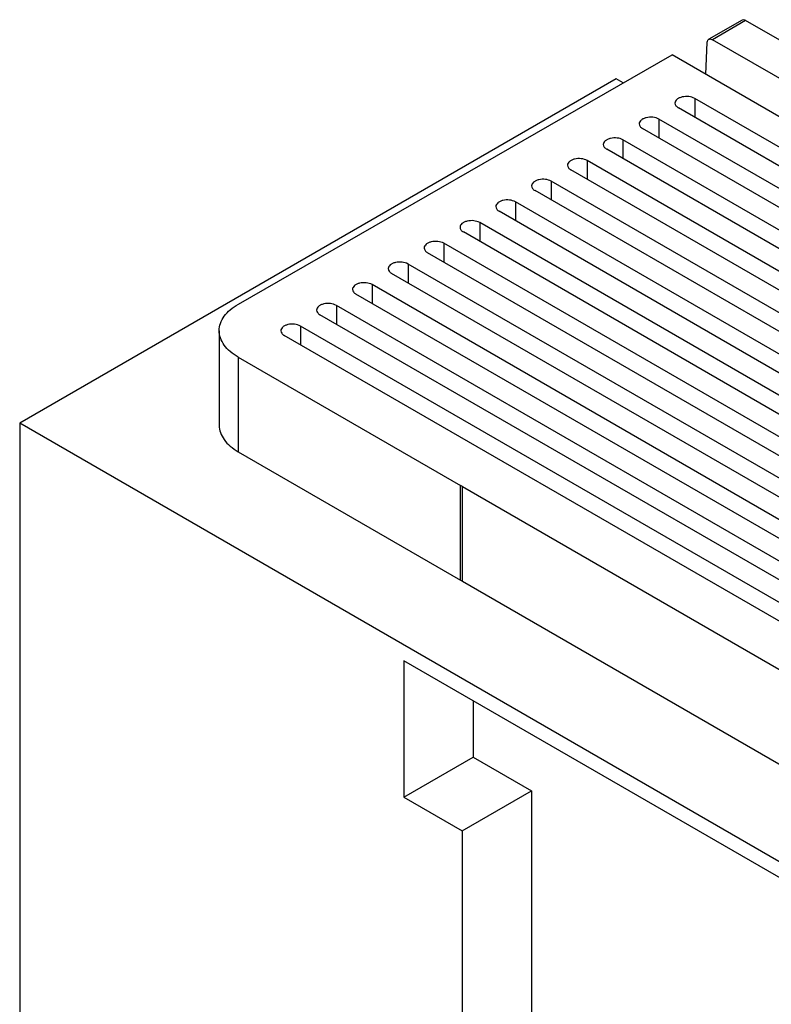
# Model space of a CAD drawing. Header units: millimetres. Extents: x 85 to 379, y 50 to 598.
# Tile 3 of 4: x 85 to 189, y 415 to 551. Entities that reach past the tile are written whole.
import ezdxf

# ---------------------------------------------------------------- set-up
doc = ezdxf.new("R2010")
doc.units = ezdxf.units.MM
doc.header["$LTSCALE"] = 42.164327
doc.layers.get('0').update_dxf_attribs({"linetype": 'CONTINUOUS'})

msp = doc.modelspace()

# ---------------------------------------------------------------- linework, layer by layer
at = {"color": 7}
for p, q in [((185.11, 551.07), (180.51, 548.42)), ((185.61, 551.02), (181.01, 548.37)), ((296.92, 486.75), (185.61, 551.02)), ((180.1, 543.59), (180.3, 548)), ((292.33, 484.1), (181.01, 548.37)), ((115.56, 511.86), (175.44, 546.27)), ((288.69, 480.89), (175.44, 546.27)), ((167.72, 542.97), (85.35, 495.41)), ((168.71, 542.4), (167.72, 542.97)), ((178.57, 540.26), (178.57, 537.65)), ((278.28, 482.69), (178.57, 540.26)), ((276.02, 481.39), (176.32, 538.95)), ((173.62, 537.4), (173.62, 534.79)), ((273.33, 479.84), (173.62, 537.4)), ((271.07, 478.53), (171.37, 536.1)), ((168.67, 534.54), (168.67, 531.94)), ((268.38, 476.98), (168.67, 534.54)), ((266.12, 475.68), (166.42, 533.24)), ((163.72, 531.68), (163.72, 529.08)), ((263.43, 474.12), (163.72, 531.68)), ((261.17, 472.82), (161.47, 530.38)), ((158.77, 528.82), (158.77, 526.22)), ((258.48, 471.26), (158.77, 528.82)), ((256.22, 469.96), (156.52, 527.52)), ((153.82, 525.97), (153.82, 523.36)), ((253.53, 468.4), (153.82, 525.97)), ((251.27, 467.1), (151.57, 524.67)), ((148.88, 523.11), (148.88, 520.51)), ((248.58, 465.55), (148.88, 523.11)), ((246.32, 464.25), (146.62, 521.81)), ((143.93, 520.25), (143.93, 517.65)), ((243.63, 462.69), (143.93, 520.25)), ((241.37, 461.39), (141.67, 518.95)), ((138.98, 517.39), (138.98, 514.79)), ((238.68, 459.83), (138.98, 517.39)), ((236.42, 458.53), (136.72, 516.09)), ((134.03, 514.54), (134.03, 511.93)), ((233.73, 456.97), (134.03, 514.54)), ((231.47, 455.67), (131.77, 513.23)), ((129.08, 511.68), (129.08, 509.08)), ((228.78, 454.12), (129.08, 511.68)), ((226.53, 452.81), (126.82, 510.38)), ((124.13, 508.82), (124.13, 506.22)), ((223.83, 451.26), (124.13, 508.82)), ((112.9, 508.18), (112.9, 495.11)), ((221.58, 449.96), (121.87, 507.52)), ((115.53, 504.52), (115.53, 491.46)), ((115.53, 504.52), (146.21, 486.81)), ((85.35, 495.41), (85.35, 374.16)), ((223.23, 415.81), (85.35, 495.41)), ((115.53, 491.46), (146.21, 473.75)), ((146.21, 473.75), (146.21, 486.81)), ((146.51, 486.65), (146.21, 486.81)), ((146.5, 473.58), (146.5, 486.64)), ((146.5, 486.64), (216.37, 446.31)), ((146.21, 473.75), (146.51, 473.58)), ((146.51, 473.58), (216.36, 433.25)), ((138.42, 462.57), (138.42, 443.78)), ((216.15, 417.69), (138.42, 462.57)), ((147.96, 457.06), (147.96, 449.29)), ((138.42, 443.78), (147.96, 449.29)), ((147.96, 449.29), (156.02, 444.64)), ((138.42, 443.78), (146.47, 439.13)), ((146.47, 439.13), (156.02, 444.64)), ((156.02, 444.64), (156.02, 406.8)), ((146.47, 439.13), (146.47, 401.29))]:
    msp.add_line(p, q, dxfattribs=at)
for points, knots in [([(185.61, 551.02), (185.56, 551.05), (185.41, 551.12), (185.21, 551.13), (185.11, 551.07)], [0, 0, 0, 0, 0.294086, 1, 1, 1, 1]), ([(180.3, 548), (180.31, 548.05), (180.32, 548.2), (180.41, 548.36), (180.51, 548.42)], [0, 0, 0, 0, 0.290292, 1, 1, 1, 1]), ([(180.51, 548.42), (180.54, 548.44), (180.71, 548.5), (180.89, 548.43), (181.01, 548.37)], [0, 0, 0, 0, 0.220835, 1, 1, 1, 1]), ([(178.57, 540.26), (178.33, 540.4), (177.74, 540.55), (176.99, 540.52), (176.45, 540.34), (176.06, 540.11), (175.85, 539.8), (175.85, 539.61)], [0, 0, 0, 0, 0.271308, 0.563623, 0.698338, 0.816624, 1, 1, 1, 1]), ([(175.85, 539.61), (175.85, 539.48), (175.96, 539.21), (176.19, 539.03), (176.32, 538.95)], [0, 0, 0, 0, 0.45017, 1, 1, 1, 1]), ([(173.62, 537.4), (173.38, 537.54), (172.79, 537.7), (172.05, 537.66), (171.5, 537.48), (171.11, 537.25), (170.9, 536.94), (170.9, 536.75)], [0, 0, 0, 0, 0.271308, 0.563623, 0.698338, 0.816624, 1, 1, 1, 1]), ([(170.9, 536.75), (170.9, 536.63), (171.01, 536.35), (171.24, 536.17), (171.37, 536.1)], [0, 0, 0, 0, 0.45017, 1, 1, 1, 1]), ([(168.67, 534.54), (168.43, 534.68), (167.84, 534.84), (167.1, 534.81), (166.55, 534.62), (166.16, 534.39), (165.95, 534.08), (165.95, 533.89)], [0, 0, 0, 0, 0.271308, 0.563623, 0.698338, 0.816624, 1, 1, 1, 1]), ([(165.95, 533.89), (165.95, 533.77), (166.06, 533.49), (166.29, 533.32), (166.42, 533.24)], [0, 0, 0, 0, 0.45017, 1, 1, 1, 1]), ([(163.72, 531.68), (163.48, 531.82), (162.89, 531.98), (162.15, 531.95), (161.6, 531.76), (161.21, 531.53), (161, 531.23), (161, 531.03)], [0, 0, 0, 0, 0.271308, 0.563623, 0.698338, 0.816624, 1, 1, 1, 1]), ([(161, 531.03), (161, 530.91), (161.11, 530.63), (161.34, 530.46), (161.47, 530.38)], [0, 0, 0, 0, 0.45017, 1, 1, 1, 1]), ([(158.77, 528.82), (158.53, 528.97), (157.94, 529.12), (157.2, 529.09), (156.65, 528.9), (156.26, 528.67), (156.05, 528.37), (156.05, 528.18)], [0, 0, 0, 0, 0.271308, 0.563623, 0.698338, 0.816624, 1, 1, 1, 1]), ([(156.05, 528.18), (156.05, 528.05), (156.16, 527.78), (156.39, 527.6), (156.52, 527.52)], [0, 0, 0, 0, 0.45017, 1, 1, 1, 1]), ([(153.82, 525.97), (153.58, 526.11), (152.99, 526.27), (152.25, 526.23), (151.7, 526.05), (151.31, 525.82), (151.1, 525.51), (151.1, 525.32)], [0, 0, 0, 0, 0.271308, 0.563623, 0.698338, 0.816624, 1, 1, 1, 1]), ([(151.1, 525.32), (151.1, 525.19), (151.21, 524.92), (151.44, 524.74), (151.57, 524.67)], [0, 0, 0, 0, 0.45017, 1, 1, 1, 1]), ([(148.88, 523.11), (148.63, 523.25), (148.04, 523.41), (147.3, 523.37), (146.75, 523.19), (146.36, 522.96), (146.16, 522.65), (146.16, 522.46)], [0, 0, 0, 0, 0.271308, 0.563623, 0.698338, 0.816624, 1, 1, 1, 1]), ([(146.16, 522.46), (146.16, 522.34), (146.26, 522.06), (146.49, 521.88), (146.62, 521.81)], [0, 0, 0, 0, 0.45017, 1, 1, 1, 1]), ([(143.93, 520.25), (143.68, 520.39), (143.09, 520.55), (142.35, 520.52), (141.8, 520.33), (141.41, 520.1), (141.21, 519.8), (141.21, 519.6)], [0, 0, 0, 0, 0.271308, 0.563623, 0.698338, 0.816624, 1, 1, 1, 1]), ([(141.21, 519.6), (141.21, 519.48), (141.31, 519.2), (141.54, 519.03), (141.67, 518.95)], [0, 0, 0, 0, 0.45017, 1, 1, 1, 1]), ([(138.98, 517.39), (138.73, 517.53), (138.14, 517.69), (137.4, 517.66), (136.85, 517.47), (136.46, 517.24), (136.26, 516.94), (136.26, 516.75)], [0, 0, 0, 0, 0.271308, 0.563623, 0.698338, 0.816624, 1, 1, 1, 1]), ([(136.26, 516.75), (136.26, 516.62), (136.37, 516.34), (136.59, 516.17), (136.72, 516.09)], [0, 0, 0, 0, 0.45017, 1, 1, 1, 1]), ([(134.03, 514.54), (133.78, 514.68), (133.19, 514.84), (132.45, 514.8), (131.9, 514.62), (131.51, 514.39), (131.31, 514.08), (131.31, 513.89)], [0, 0, 0, 0, 0.271308, 0.563623, 0.698338, 0.816624, 1, 1, 1, 1]), ([(131.31, 513.89), (131.31, 513.76), (131.42, 513.49), (131.64, 513.31), (131.77, 513.23)], [0, 0, 0, 0, 0.45017, 1, 1, 1, 1]), ([(112.9, 508.18), (112.9, 508.52), (113.03, 509.24), (113.58, 510.24), (114.44, 511.14), (115.16, 511.63), (115.56, 511.86)], [0, 0, 0, 0, 0.217586, 0.450692, 0.710198, 1, 1, 1, 1]), ([(129.08, 511.68), (128.83, 511.82), (128.24, 511.98), (127.5, 511.94), (126.95, 511.76), (126.56, 511.53), (126.36, 511.22), (126.36, 511.03)], [0, 0, 0, 0, 0.271308, 0.563623, 0.698338, 0.816624, 1, 1, 1, 1]), ([(126.36, 511.03), (126.36, 510.91), (126.47, 510.63), (126.69, 510.45), (126.82, 510.38)], [0, 0, 0, 0, 0.45017, 1, 1, 1, 1]), ([(124.13, 508.82), (123.88, 508.96), (123.29, 509.12), (122.55, 509.09), (122, 508.9), (121.61, 508.67), (121.41, 508.37), (121.41, 508.17)], [0, 0, 0, 0, 0.271308, 0.563623, 0.698338, 0.816624, 1, 1, 1, 1]), ([(115.53, 504.52), (115.13, 504.75), (114.42, 505.24), (113.57, 506.14), (113.03, 507.13), (112.9, 507.84), (112.9, 508.18)], [0, 0, 0, 0, 0.289702, 0.549117, 0.782245, 1, 1, 1, 1]), ([(121.41, 508.17), (121.41, 508.05), (121.52, 507.77), (121.74, 507.6), (121.87, 507.52)], [0, 0, 0, 0, 0.45017, 1, 1, 1, 1]), ([(112.9, 495.11), (112.9, 494.77), (113.03, 494.06), (113.57, 493.07), (114.42, 492.18), (115.13, 491.69), (115.53, 491.46)], [0, 0, 0, 0, 0.217755, 0.450883, 0.710298, 1, 1, 1, 1])]:
    msp.add_open_spline(points, degree=3, knots=knots, dxfattribs=at)

doc.saveas('drawing.dxf')
